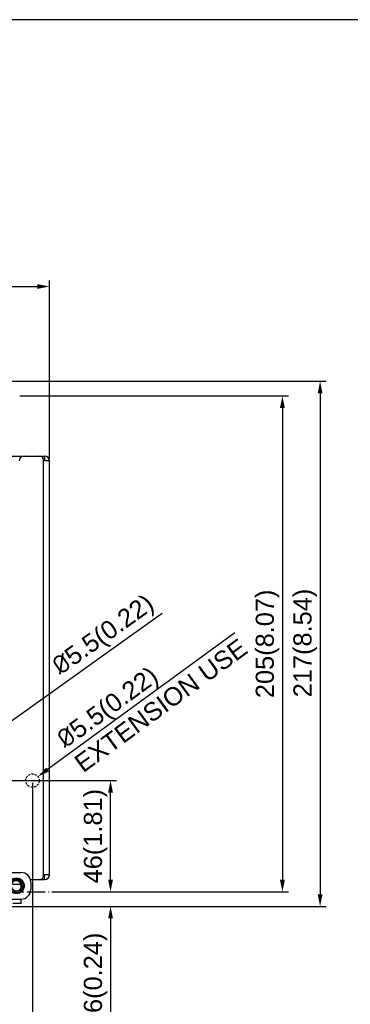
# Model space of a CAD drawing. Header units: millimetres. Extents: x 5740 to 7888, y -1457 to 417.
# Tile 119 of 120: x 7374 to 7510, y -54 to 352. Entities that reach past the tile are written whole.
import ezdxf

# ---------------------------------------------------------------- set-up
doc = ezdxf.new("R2010")
doc.units = ezdxf.units.MM
doc.header["$LTSCALE"] = 23.1
doc.header["$PDMODE"] = 3
doc.header["$PDSIZE"] = 0.31
doc.linetypes.add('ACISOWELD', pattern=[3, 2, -1])
doc.linetypes.add('CENTER', pattern=[50.8, 31.75, -6.35, 6.35, -6.35])
doc.layers.get('0').update_dxf_attribs({"linetype": 'CONTINUOUS'})
doc.layers.get('Defpoints').update_dxf_attribs({"linetype": 'CONTINUOUS'})
for name, color, linetype in [('3105162200_M5X102', 7, 'CONTINUOUS'), ('M5_NUT_5P182', 7, 'CONTINUOUS'), ('TEXT', 7, 'CONTINUOUS'), ('W3_BACKPLATE_1SLOT2', 7, 'CONTINUOUS'), ('W3_BACKPLATE_HANDLE_2111052', 7, 'CONTINUOUS')]:
    doc.layers.add(name, color=color, linetype=linetype)
doc.styles.get("Standard").update_dxf_attribs({"font": 'arial.ttf'})
doc.dimstyles.new('DIMSTYLE_2$0', dxfattribs={"dimtxt": 2.5, "dimasz": 3, "dimexe": 0.18, "dimexo": 0.0625, "dimgap": 0.09, "dimtad": 1, "dimdec": 0, "dimdsep": 46, "dimtxsty": 'Standard', "dimblk": '_FILLED', "dimcen": 0.09, "dimadec": 0, "dimazin": 0, "dimtp": 0.01, "dimtm": 0.01, "dimtfac": 1, "dimtdec": 0, "dimtofl": 0, "dimtmove": 0, "dimatfit": 3, "dimldrblk": '_FILLED', "dimfxl": 0, "dimtolj": 1, "dimarcsym": 0})
doc.dimstyles.new('DIMSTYLE_2$3', dxfattribs={"dimtxt": 2.5, "dimasz": 3, "dimexe": 0.18, "dimexo": 0.0625, "dimgap": 0.09, "dimtad": 1, "dimdec": 0, "dimdsep": 46, "dimtxsty": 'Standard', "dimblk": '_FILLED', "dimcen": 0.09, "dimadec": 0, "dimazin": 0, "dimtp": 0.01, "dimtm": 0.01, "dimtfac": 1, "dimtdec": 0, "dimtofl": 0, "dimtmove": 0, "dimatfit": 3, "dimldrblk": '_FILLED', "dimfxl": 0, "dimtolj": 1, "dimarcsym": 0})

# ---------------------------------------------------------------- blocks, each defined once
blk = doc.blocks.new('_FILLED')
at = {"color": 0, "linetype": 'ByBlock'}
blk.add_solid([(0, 0), (-1, 0.2), (-1, -0.2)], dxfattribs=at)
blk = doc.blocks.new('*D483')
at = {"color": 0, "linetype": 'Continuous', "lineweight": -2}
for p, q in [((7133.09, 171.12), (7133.09, 244.71)), ((7386.09, 171.12), (7386.09, 244.71)), ((7138.09, 242.21), (7381.09, 242.21))]:
    blk.add_line(p, q, dxfattribs=at)
at = {"layer": 'Defpoints', "color": 0, "linetype": 'Continuous'}
for p in [(7386.09, 242.21), (7133.09, 170.12), (7386.09, 170.12)]:
    blk.add_point(p, dxfattribs=at)
at = {"color": 0, "linetype": 'Continuous', "lineweight": -2, "xscale": 5, "yscale": 5, "zscale": 5, "rotation": 180}
blk.add_blockref('_FILLED', (7133.09, 242.21), dxfattribs=at)
at = {"color": 0, "linetype": 'Continuous', "lineweight": -2, "xscale": 5, "yscale": 5, "zscale": 5}
blk.add_blockref('_FILLED', (7386.09, 242.21), dxfattribs=at)
at = {"color": 0, "linetype": 'Continuous', "insert": (7259.88, 248.37), "char_height": 7.5, "attachment_point": 5}
blk.add_mtext('\\A1;253(8.27)', dxfattribs=at)
blk = doc.blocks.new('*D484')
at = {"color": 0, "linetype": 'Continuous', "lineweight": -2}
for p, q in [((7364.09, 203.02), (7500.49, 203.02)), ((7497.99, 198.02), (7497.99, -8.98)), ((7289.59, -13.98), (7500.49, -13.98))]:
    blk.add_line(p, q, dxfattribs=at)
at = {"layer": 'Defpoints', "color": 0, "linetype": 'Continuous'}
for p in [(7363.09, 203.02), (7288.59, -13.98), (7497.99, -13.98)]:
    blk.add_point(p, dxfattribs=at)
at = {"color": 0, "linetype": 'Continuous', "lineweight": -2, "xscale": 5, "yscale": 5, "zscale": 5}
for p, rotation in [((7497.99, 203.02), 90), ((7497.99, -13.98), 270)]:
    blk.add_blockref('_FILLED', p, dxfattribs=dict(at, rotation=rotation))
at = {"color": 0, "linetype": 'Continuous', "insert": (7491.83, 94.87), "char_height": 7.5, "attachment_point": 5, "rotation": 90}
blk.add_mtext('\\A1;217(8.54)', dxfattribs=at)
blk = doc.blocks.new('*D486')
at = {"color": 0, "linetype": 'Continuous', "lineweight": -2}
for p, q in [((7373.88, 197.02), (7484.91, 197.02)), ((7482.41, 192.02), (7482.41, -2.98)), ((7387.02, -7.98), (7484.91, -7.98))]:
    blk.add_line(p, q, dxfattribs=at)
at = {"layer": 'Defpoints', "color": 0, "linetype": 'Continuous'}
for p in [(7372.88, 197.02), (7386.02, -7.98), (7482.41, -7.98)]:
    blk.add_point(p, dxfattribs=at)
at = {"color": 0, "linetype": 'Continuous', "lineweight": -2, "xscale": 5, "yscale": 5, "zscale": 5}
for p, rotation in [((7482.41, 197.02), 90), ((7482.41, -7.98), 270)]:
    blk.add_blockref('_FILLED', p, dxfattribs=dict(at, rotation=rotation))
at = {"color": 0, "linetype": 'Continuous', "insert": (7476.25, 94.52), "char_height": 7.5, "attachment_point": 5, "rotation": 90}
blk.add_mtext('\\A1;205(8.07)', dxfattribs=at)
blk = doc.blocks.new('*D496')
at = {"color": 0, "linetype": 'Continuous', "lineweight": -2}
for p, q in [((7411.36, -2.98), (7411.36, 2.02)), ((7387.02, -7.98), (7413.86, -7.98)), ((7326.04, -13.98), (7413.86, -13.98)), ((7411.36, -18.98), (7411.36, -58.91))]:
    blk.add_line(p, q, dxfattribs=at)
at = {"layer": 'Defpoints', "color": 0, "linetype": 'Continuous'}
for p in [(7386.02, -7.98), (7325.04, -13.98), (7411.36, -13.98)]:
    blk.add_point(p, dxfattribs=at)
at = {"color": 0, "linetype": 'Continuous', "lineweight": -2, "xscale": 5, "yscale": 5, "zscale": 5}
for p, rotation in [((7411.36, -7.98), 270), ((7411.36, -13.98), 90)]:
    blk.add_blockref('_FILLED', p, dxfattribs=dict(at, rotation=rotation))
at = {"color": 0, "linetype": 'Continuous', "insert": (7405.19, -41.45), "char_height": 7.5, "attachment_point": 5, "rotation": 90}
blk.add_mtext('\\A1;6(0.24)', dxfattribs=at)
blk = doc.blocks.new('*D497')
at = {"color": 0, "linetype": 'Continuous', "lineweight": -2}
for p, q in [((7337.09, 38.02), (7413.86, 38.02)), ((7411.36, -2.98), (7411.36, 33.02)), ((7387.02, -7.98), (7413.86, -7.98))]:
    blk.add_line(p, q, dxfattribs=at)
at = {"layer": 'Defpoints', "color": 0, "linetype": 'Continuous'}
for p in [(7336.09, 38.02), (7411.36, 38.02), (7386.02, -7.98)]:
    blk.add_point(p, dxfattribs=at)
at = {"color": 0, "linetype": 'Continuous', "lineweight": -2, "xscale": 5, "yscale": 5, "zscale": 5}
for p, rotation in [((7411.36, 38.02), 90), ((7411.36, -7.98), 270)]:
    blk.add_blockref('_FILLED', p, dxfattribs=dict(at, rotation=rotation))
at = {"color": 0, "linetype": 'Continuous', "insert": (7405.19, 15.02), "char_height": 7.5, "attachment_point": 5, "rotation": 90}
blk.add_mtext('\\A1;46(1.81)', dxfattribs=at)
blk = doc.blocks.new('*D499')
at = {"color": 0, "linetype": 'Continuous', "lineweight": -2}
for p, q in [((7432.69, 107.11), (7342.4, 42.53)), ((7335.87, 38.02), (7336.32, 38.02)), ((7336.09, 37.79), (7336.09, 38.24))]:
    blk.add_line(p, q, dxfattribs=at)
at = {"layer": 'Defpoints', "color": 0, "linetype": 'Continuous'}
for p in [(7338.33, 39.62), (7333.86, 36.42)]:
    blk.add_point(p, dxfattribs=at)
at = {"color": 0, "linetype": 'Continuous', "lineweight": -2, "xscale": 5, "yscale": 5, "zscale": 5, "rotation": 215.577946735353}
blk.add_blockref('_FILLED', (7338.33, 39.62), dxfattribs=at)
at = {"color": 0, "linetype": 'Continuous', "insert": (7408.74, 97.57), "char_height": 7.5, "attachment_point": 5, "rotation": 35.5779}
blk.add_mtext('\\A1;{\\fISOCPEUR|b0|i0|c0|p34;%%C}5.5(0.22)', dxfattribs=at)
blk = doc.blocks.new('*D504')
at = {"color": 0, "linetype": 'Continuous', "lineweight": -2}
for p, q in [((7336.09, 37.02), (7336.09, -76.26)), ((7379.09, 37.02), (7379.09, -76.26)), ((7341.09, -73.76), (7374.09, -73.76))]:
    blk.add_line(p, q, dxfattribs=at)
at = {"layer": 'Defpoints', "color": 0, "linetype": 'Continuous'}
for p in [(7336.09, 38.02), (7379.09, 38.02), (7379.09, -73.76)]:
    blk.add_point(p, dxfattribs=at)
at = {"color": 0, "linetype": 'Continuous', "lineweight": -2, "xscale": 5, "yscale": 5, "zscale": 5, "rotation": 180}
blk.add_blockref('_FILLED', (7336.09, -73.76), dxfattribs=at)
at = {"color": 0, "linetype": 'Continuous', "lineweight": -2, "xscale": 5, "yscale": 5, "zscale": 5}
blk.add_blockref('_FILLED', (7379.09, -73.76), dxfattribs=at)
at = {"color": 0, "linetype": 'Continuous', "insert": (7357.59, -67.59), "char_height": 7.5, "attachment_point": 5}
blk.add_mtext('\\A1;43(1.69)', dxfattribs=at)
blk = doc.blocks.new('*D503')
at = {"color": 0, "linetype": 'Continuous', "lineweight": -2}
for p, q in [((7462.68, 99.07), (7385.35, 42.59)), ((7378.87, 38.02), (7379.32, 38.02)), ((7379.09, 37.79), (7379.09, 38.24))]:
    blk.add_line(p, q, dxfattribs=at)
at = {"layer": 'Defpoints', "color": 0, "linetype": 'Continuous'}
for p in [(7381.32, 39.64), (7376.87, 36.4)]:
    blk.add_point(p, dxfattribs=at)
at = {"color": 0, "linetype": 'Continuous', "lineweight": -2, "xscale": 5, "yscale": 5, "zscale": 5, "rotation": 216.1439360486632}
blk.add_blockref('_FILLED', (7381.32, 39.64), dxfattribs=at)
at = {"color": 0, "linetype": 'Continuous', "insert": (7394.15, 49.02), "char_height": 7.5, "attachment_point": 4, "rotation": 36.1439}
blk.add_mtext('\\A1;{\\fISOCPEUR|b0|i0|c0|p34;%%C}5.5(0.22)\\PEXTENSION USE', dxfattribs=at)

msp = doc.modelspace()

# ---------------------------------------------------------------- linework, layer by layer
at = {"color": 0, "linetype": 'ACISOWELD', "ltscale": 0.02}
msp.add_circle((7379.095, 38.017), 2.75, dxfattribs=at)
at = {"layer": '3105162200_M5X102', "color": 7}
for p, q in [((7374.395, -4.933), (7370.895, -4.933)), ((7374.395, -6.121), (7374.395, -4.933)), ((7374.395, -12.833), (7374.395, -10.983)), ((7374.395, -12.833), (7370.895, -12.833))]:
    msp.add_line(p, q, dxfattribs=at)
at = {"layer": 'M5_NUT_5P182', "color": 7}
for radius in [3.164, 3.029, 2.9]:
    msp.add_circle((7372.395, -5.483), radius, dxfattribs=at)
msp.add_arc((7372.395, -5.483), 2.1, 189.29821, 189.01748, dxfattribs=at)
for points, knots in [([(7374.735, -5.483), (7374.741, -5.322), (7374.724, -5.078), (7374.652, -4.763), (7374.549, -4.457), (7374.362, -4.096), (7374.105, -3.781), (7373.866, -3.563), (7373.606, -3.371), (7373.247, -3.181), (7372.78, -3.042), (7372.295, -2.998), (7371.811, -3.049), (7371.345, -3.194), (7370.988, -3.387), (7370.728, -3.58), (7370.489, -3.796), (7370.229, -4.109), (7370.034, -4.465), (7369.92, -4.768), (7369.835, -5.08), (7369.805, -5.322), (7369.8, -5.483)], [0, 0, 0, 0, 0.0624708, 0.0937459, 0.1250217, 0.1874951, 0.2499695, 0.2812469, 0.3125239, 0.3750014, 0.4374803, 0.4999611, 0.5624428, 0.6249264, 0.6874118, 0.718691, 0.749971, 0.8124589, 0.8749484, 0.9062275, 0.9375065, 1, 1, 1, 1]), ([(7374.566, -5.483), (7374.576, -5.41), (7374.589, -5.262), (7374.585, -5.04), (7374.559, -4.82), (7374.497, -4.531), (7374.366, -4.183), (7374.209, -3.93), (7374.121, -3.811)], [0, 0, 0, 0, 0.1249597, 0.2499836, 0.3750179, 0.5000665, 0.7499674, 1, 1, 1, 1]), ([(7374.735, -5.483), (7374.731, -5.621), (7374.697, -5.896), (7374.573, -6.294), (7374.381, -6.663), (7374.125, -6.991), (7373.815, -7.268), (7373.459, -7.484), (7373.069, -7.631), (7372.66, -7.704), (7372.243, -7.699), (7371.835, -7.618), (7371.45, -7.46), (7371.101, -7.233), (7370.802, -6.943), (7370.564, -6.602), (7370.397, -6.22), (7370.337, -5.949), (7370.32, -5.812)], [0, 0, 0, 0, 0.0625126, 0.1250205, 0.1875298, 0.2500355, 0.3125419, 0.3750451, 0.4375479, 0.5000498, 0.5625491, 0.6250479, 0.6875446, 0.7500398, 0.8125317, 0.8750247, 0.9375101, 1, 1, 1, 1]), ([(7374.436, -5.974), (7374.483, -5.856), (7374.531, -5.692), (7374.56, -5.525), (7374.566, -5.483)], [0, 0, 0, 0, 0.7497931, 1, 1, 1, 1])]:
    msp.add_open_spline(points, degree=3, knots=knots, dxfattribs=at)
at = {"layer": 'TEXT', "color": 7, "linetype": 'CENTER', "ltscale": 0.01}
msp.add_line((7142.25, -7.983), (7386.025, -7.983), dxfattribs=at)
at = {"layer": 'TEXT'}
msp.add_lwpolyline([(6888.951, 352.487), (6888.951, -150.72), (7888.342, -150.72), (7888.342, 352.487)], close=True, dxfattribs=at)
at = {"layer": 'W3_BACKPLATE_1SLOT2', "color": 7}
for p, q in [((7344.902, 0.017), (7374.395, 0.017)), ((7378.395, -3.983), (7378.395, -6.983)), ((7328.095, -10.983), (7374.395, -10.983))]:
    msp.add_line(p, q, dxfattribs=at)
msp.add_circle((7372.395, -5.483), 3.25, dxfattribs=at)
for centre, start, end in [((7374.395, -3.983), 0, 90), ((7374.395, -6.983), 270, 0)]:
    msp.add_arc(centre, 4, start, end, dxfattribs=at)
at = {"layer": 'W3_BACKPLATE_HANDLE_2111052', "color": 7}
for p, q in [((7369.595, 172.117), (7384.095, 172.117)), ((7384.095, 172.117), (7384.095, 170.117)), ((7383.595, -1.383), (7383.595, 170.617)), ((7386.095, 170.117), (7383.595, 170.117)), ((7386.095, -0.883), (7386.095, 170.117)), ((7378.238, -2.883), (7384.095, -2.883)), ((7386.095, -0.883), (7383.595, -0.883)), ((7384.095, -2.883), (7384.095, -0.883))]:
    msp.add_line(p, q, dxfattribs=at)
for centre, radius, start, end in [((7375.595, 170.117), 2, 90, 180), ((7382.095, 170.617), 1.5, 0, 90), ((7384.095, 170.117), 2, 0, 90), ((7382.095, -1.383), 1.5, 270, 0), ((7384.095, -0.883), 2, 270, 0)]:
    msp.add_arc(centre, radius, start, end, dxfattribs=at)

# ---------------------------------------------------------------- dimensions: what is measured, and where the dimension line sits
at = {"color": 7, "linetype": 'Continuous'}
dim = msp.add_linear_dim(base=(7386.095, 242.206), p1=(7133.095, 170.117), p2=(7386.095, 170.117), text='<>(8.27)', dimstyle='DIMSTYLE_2$0', override={"dimscale": 2.5, "dimtxt": 3, "dimasz": 2, "dimexe": 1, "dimexo": 0.4, "dimgap": 0.5, "dimtad": 3, "dimdec": 2}, dxfattribs=at)
dim.commit()
dim.dimension.update_dxf_attribs({"geometry": '*D483', "text_midpoint": (7259.883, 242.206), "dimtype": 160})
for base, p1, p2, text, picture, middle in [((7497.995, -13.983), (7363.095, 203.017), (7288.595, -13.983), '<>(8.54)', '*D484', (7497.995, 94.867)), ((7482.414, -7.983), (7372.88, 197.017), (7386.025, -7.983), '<>(8.07)', '*D486', (7482.414, 94.517)), ((7411.356, 38.017), (7386.025, -7.983), (7336.095, 38.017), '<>(1.81)', '*D497', (7411.356, 15.017)), ((7411.356, -13.983), (7386.025, -7.983), (7325.039, -13.983), '<>(0.24)', '*D496', (7411.356, -41.445))]:
    dim = msp.add_linear_dim(base=base, p1=p1, p2=p2, angle=90, text=text, dimstyle='DIMSTYLE_2$0', override={"dimscale": 2.5, "dimtxt": 3, "dimasz": 2, "dimexe": 1, "dimexo": 0.4, "dimgap": 0.5, "dimtad": 3, "dimdec": 2}, dxfattribs=at)
    dim.commit()
    dim.dimension.update_dxf_attribs({"geometry": picture, "text_midpoint": middle, "dimtype": 160})
at = {"color": 0, "linetype": 'Continuous'}
for p1, p2, text, picture, middle in [((7333.858, 36.417), (7338.331, 39.617), '{\\fISOCPEUR|b0|i0|c0|p34;%%C}5.5(0.22)', '*D499', (7412.331, 92.552)), ((7376.874, 36.395), (7381.315, 39.639), '{\\fISOCPEUR|b0|i0|c0|p34;%%C}5.5(0.22)\\XEXTENSION USE', '*D503', (7427.913, 73.673))]:
    dim = msp.add_diameter_dim_2p(p1=p1, p2=p2, text=text, dimstyle='DIMSTYLE_2$3', override={"dimscale": 2.5, "dimtxt": 3, "dimasz": 2, "dimexe": 1, "dimexo": 0.4, "dimgap": 0.5, "dimtad": 3, "dimdec": 2}, dxfattribs=at)
    dim.commit()
    dim.dimension.update_dxf_attribs({"geometry": picture, "text_midpoint": middle, "dimtype": 163})
at = {"color": 7, "linetype": 'Continuous'}
dim = msp.add_linear_dim(base=(7379.095, -73.76), p1=(7336.095, 38.017), p2=(7379.095, 38.017), text='<>(1.69)', dimstyle='DIMSTYLE_2$0', override={"dimscale": 2.5, "dimtxt": 3, "dimasz": 2, "dimexe": 1, "dimexo": 0.4, "dimgap": 0.5, "dimtad": 3, "dimdec": 2}, dxfattribs=at)
dim.commit()
dim.dimension.update_dxf_attribs({"geometry": '*D504', "text_midpoint": (7357.595, -67.593)})

doc.saveas('drawing.dxf')
